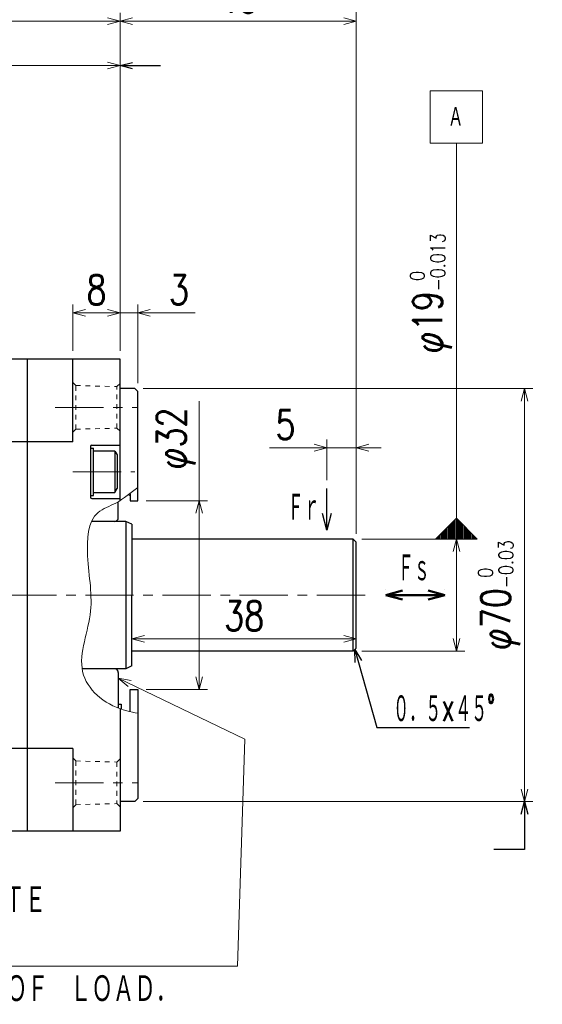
# Model space of a CAD drawing. Header units: millimetres. Extents: x 0 to 594, y 0 to 420.
# Tile 79 of 112: x 346 to 434, y 112 to 279. Entities that reach past the tile are written whole.
import ezdxf

# ---------------------------------------------------------------- set-up
doc = ezdxf.new("R2010")
doc.units = ezdxf.units.MM
doc.header["$LTSCALE"] = 0.257233
doc.linetypes.add('CENTER', pattern=[50.8, 31.75, -6.35, 6.35, -6.35])
doc.linetypes.add('DOTSX', pattern=[6.35, 3.175, -3.175])
doc.layers.add('NoLayerName_001', color=7, linetype='Continuous')
doc.styles.get("Standard").update_dxf_attribs({"font": 'txt', "bigfont": 'extfont2'})
doc.dimstyles.get("Standard").update_dxf_attribs({"dimtxt": 2.5, "dimasz": 2.5, "dimexe": 1, "dimexo": 1, "dimtad": 1, "dimdec": 3, "dimzin": 0, "dimdsep": 46, "dimtxsty": 'Standard', "dimcen": 2.5, "dimadec": 3, "dimazin": 0, "dimtfac": 0.75, "dimtdec": 3, "dimtmove": 0, "dimatfit": 3, "dimfxl": 1, "dimarcsym": 0})

# ---------------------------------------------------------------- blocks, each defined once
blk = doc.blocks.new('_OPEN30')
at = {"color": 0, "linetype": 'ByBlock', "lineweight": -2}
for p, q in [((-1, 0.267949), (0, 0)), ((0, 0), (-1, -0.267949)), ((0, 0), (-1, 0))]:
    blk.add_line(p, q, dxfattribs=at)
blk = doc.blocks.new('*D30')
at = {"layer": 'Defpoints', "color": 0}
for p in [(365.92, 197.77), (365.92, 165.77), (376.31, 165.77)]:
    blk.add_point(p, dxfattribs=at)
at = {"layer": 'NoLayerName_001', "color": 0, "linetype": 'Continuous', "lineweight": 13}
for p, q in [((376.31, 197.77), (376.31, 214.62)), ((367.34, 197.77), (377.72, 197.77)), ((376.31, 195.65), (376.31, 167.89)), ((367.34, 165.77), (377.72, 165.77))]:
    blk.add_line(p, q, dxfattribs=at)
at = {"layer": 'NoLayerName_001', "color": 0, "lineweight": 13, "xscale": 2.121340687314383, "yscale": 2.121340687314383, "zscale": 2.121340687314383}
for p, rotation in [((376.31, 197.77), 90), ((376.31, 165.77), 270)]:
    blk.add_blockref('_OPEN30', p, dxfattribs=dict(at, rotation=rotation))
at = {"layer": 'NoLayerName_001', "color": 0, "lineweight": 13, "insert": (372.42, 208.31), "char_height": 4.9498, "attachment_point": 5, "rotation": 90}
blk.add_mtext('\\W0.8000;φ32', dxfattribs=at)
blk = doc.blocks.new('*D31')
at = {"layer": 'Defpoints', "color": 0}
for p in [(364.92, 174.36), (402.92, 172.77), (364.92, 169.77)]:
    blk.add_point(p, dxfattribs=at)
at = {"layer": 'NoLayerName_001', "color": 0, "linetype": 'Continuous', "lineweight": 13}
blk.add_line((400.8, 174.36), (367.04, 174.36), dxfattribs=at)
at = {"layer": 'NoLayerName_001', "color": 0, "lineweight": 13, "xscale": 2.121340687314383, "yscale": 2.121340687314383, "zscale": 2.121340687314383, "rotation": 180}
blk.add_blockref('_OPEN30', (364.92, 174.36), dxfattribs=at)
at = {"layer": 'NoLayerName_001', "color": 0, "lineweight": 13, "xscale": 2.121340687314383, "yscale": 2.121340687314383, "zscale": 2.121340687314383}
blk.add_blockref('_OPEN30', (402.92, 174.36), dxfattribs=at)
at = {"layer": 'NoLayerName_001', "color": 0, "lineweight": 13, "insert": (383.92, 178.25), "char_height": 4.9498, "attachment_point": 5}
blk.add_mtext('\\W0.8000;38', dxfattribs=at)
blk = doc.blocks.new('*D32')
at = {"layer": 'Defpoints', "color": 0}
for p in [(407.92, 181.77), (417.92, 181.77), (417.92, 181.77)]:
    blk.add_point(p, dxfattribs=at)
at = {"layer": 'NoLayerName_001', "color": 0, "linetype": 'Continuous', "lineweight": 50}
for p, q in [((407.92, 182.77), (407.92, 182.77)), ((417.92, 182.77), (417.92, 182.77)), ((410.75, 181.77), (415.1, 181.77))]:
    blk.add_line(p, q, dxfattribs=at)
at = {"layer": 'NoLayerName_001', "color": 0, "lineweight": 50, "xscale": 2.828427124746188, "yscale": 2.828427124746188, "zscale": 2.828427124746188, "rotation": 180}
blk.add_blockref('_OPEN30', (407.92, 181.77), dxfattribs=at)
at = {"layer": 'NoLayerName_001', "color": 0, "lineweight": 50, "xscale": 2.828427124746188, "yscale": 2.828427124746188, "zscale": 2.828427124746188}
blk.add_blockref('_OPEN30', (417.92, 181.77), dxfattribs=at)
blk = doc.blocks.new('*D33')
at = {"layer": 'Defpoints', "color": 0}
for p in [(402.92, 206.76), (397.92, 199.87), (402.92, 190.77)]:
    blk.add_point(p, dxfattribs=at)
at = {"layer": 'NoLayerName_001', "color": 0, "linetype": 'Continuous', "lineweight": 13}
for p, q in [((397.92, 201.28), (397.92, 208.17)), ((402.92, 192.18), (402.92, 208.17)), ((397.92, 206.76), (388.21, 206.76)), ((395.8, 206.76), (393.68, 206.76)), ((397.92, 206.76), (402.92, 206.76)), ((405.04, 206.76), (407.17, 206.76))]:
    blk.add_line(p, q, dxfattribs=at)
at = {"layer": 'NoLayerName_001', "color": 0, "lineweight": 13, "xscale": 2.121340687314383, "yscale": 2.121340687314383, "zscale": 2.121340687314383}
blk.add_blockref('_OPEN30', (397.92, 206.76), dxfattribs=at)
at = {"layer": 'NoLayerName_001', "color": 0, "lineweight": 13, "xscale": 2.121340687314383, "yscale": 2.121340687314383, "zscale": 2.121340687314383, "rotation": 180}
blk.add_blockref('_OPEN30', (402.92, 206.76), dxfattribs=at)
at = {"layer": 'NoLayerName_001', "color": 0, "lineweight": 13, "insert": (390.95, 210.65), "char_height": 4.95, "attachment_point": 5}
blk.add_mtext('\\W0.8000;5', dxfattribs=at)
blk = doc.blocks.new('*D34')
at = {"layer": 'Defpoints', "color": 0}
for p in [(402.42, 191.27), (402.42, 172.27), (419.88, 172.27)]:
    blk.add_point(p, dxfattribs=at)
at = {"layer": 'NoLayerName_001', "color": 0, "linetype": 'Continuous', "lineweight": 13}
for p, q in [((419.88, 191.27), (419.88, 244.85)), ((403.84, 191.27), (421.29, 191.27)), ((419.88, 189.15), (419.88, 174.39)), ((403.84, 172.27), (421.29, 172.27))]:
    blk.add_line(p, q, dxfattribs=at)
at = {"layer": 'NoLayerName_001', "color": 0, "lineweight": 13, "xscale": 2.121340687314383, "yscale": 2.121340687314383, "zscale": 2.121340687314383}
for p, rotation in [((419.88, 191.27), 90), ((419.88, 172.27), 270)]:
    blk.add_blockref('_OPEN30', p, dxfattribs=dict(at, rotation=rotation))
at = {"layer": 'NoLayerName_001', "color": 0, "lineweight": 13, "insert": (415.58, 232.93), "char_height": 4.9498, "attachment_point": 5, "rotation": 90}
blk.add_mtext('\\A1;\\W0.8000;φ19{\\H2.474897;\\S 0^ -0.013;}', dxfattribs=at)
blk = doc.blocks.new('*D35')
at = {"layer": 'Defpoints', "color": 0}
for p in [(365.42, 216.77), (431.42, 216.77), (365.42, 146.77)]:
    blk.add_point(p, dxfattribs=at)
at = {"layer": 'NoLayerName_001', "color": 0, "linetype": 'Continuous', "lineweight": 13}
for p, q in [((366.84, 216.77), (432.83, 216.77)), ((431.42, 148.89), (431.42, 214.65)), ((366.84, 146.77), (432.83, 146.77))]:
    blk.add_line(p, q, dxfattribs=at)
at = {"layer": 'NoLayerName_001', "color": 0, "lineweight": 13, "xscale": 2.121340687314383, "yscale": 2.121340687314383, "zscale": 2.121340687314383}
for p, rotation in [((431.42, 216.77), 90), ((431.42, 146.77), 270)]:
    blk.add_blockref('_OPEN30', p, dxfattribs=dict(at, rotation=rotation))
at = {"layer": 'NoLayerName_001', "color": 0, "lineweight": 13, "insert": (427.12, 181.77), "char_height": 4.9498, "attachment_point": 5, "rotation": 90}
blk.add_mtext('\\A1;\\W0.8000;φ70{\\H2.474897;\\S 0^ -0.03;}', dxfattribs=at)
blk = doc.blocks.new('*D36')
at = {"layer": 'Defpoints', "color": 0}
for p in [(365.92, 229.63), (362.92, 221.77), (365.92, 216.27)]:
    blk.add_point(p, dxfattribs=at)
at = {"layer": 'NoLayerName_001', "color": 0, "linetype": 'Continuous', "lineweight": 13}
for p, q in [((362.92, 223.18), (362.92, 231.04)), ((365.92, 217.68), (365.92, 231.04)), ((360.8, 229.63), (358.68, 229.63)), ((362.92, 229.63), (365.92, 229.63)), ((365.92, 229.63), (375.63, 229.63)), ((368.04, 229.63), (370.17, 229.63))]:
    blk.add_line(p, q, dxfattribs=at)
at = {"layer": 'NoLayerName_001', "color": 0, "lineweight": 13, "xscale": 2.121340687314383, "yscale": 2.121340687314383, "zscale": 2.121340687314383}
blk.add_blockref('_OPEN30', (362.92, 229.63), dxfattribs=at)
at = {"layer": 'NoLayerName_001', "color": 0, "lineweight": 13, "xscale": 2.121340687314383, "yscale": 2.121340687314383, "zscale": 2.121340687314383, "rotation": 180}
blk.add_blockref('_OPEN30', (365.92, 229.63), dxfattribs=at)
at = {"layer": 'NoLayerName_001', "color": 0, "lineweight": 13, "insert": (372.9, 233.52), "char_height": 4.95, "attachment_point": 5}
blk.add_mtext('\\W0.8000;3', dxfattribs=at)
blk = doc.blocks.new('*D37')
at = {"layer": 'Defpoints', "color": 0}
for p in [(362.92, 229.63), (354.92, 221.77), (362.92, 221.77)]:
    blk.add_point(p, dxfattribs=at)
at = {"layer": 'NoLayerName_001', "color": 0, "linetype": 'Continuous', "lineweight": 13}
for p, q in [((354.92, 223.18), (354.92, 231.04)), ((362.92, 223.18), (362.92, 231.04)), ((357.04, 229.63), (360.8, 229.63))]:
    blk.add_line(p, q, dxfattribs=at)
at = {"layer": 'NoLayerName_001', "color": 0, "lineweight": 13, "xscale": 2.121340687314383, "yscale": 2.121340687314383, "zscale": 2.121340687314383, "rotation": 180}
blk.add_blockref('_OPEN30', (354.92, 229.63), dxfattribs=at)
at = {"layer": 'NoLayerName_001', "color": 0, "lineweight": 13, "xscale": 2.121340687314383, "yscale": 2.121340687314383, "zscale": 2.121340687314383}
blk.add_blockref('_OPEN30', (362.92, 229.63), dxfattribs=at)
at = {"layer": 'NoLayerName_001', "color": 0, "lineweight": 13, "insert": (358.92, 233.52), "char_height": 4.95, "attachment_point": 5}
blk.add_mtext('\\W0.8000;8', dxfattribs=at)
blk = doc.blocks.new('*D52')
at = {"layer": 'Defpoints', "color": 0}
for p in [(283.92, 271.52), (283.92, 221.77), (362.92, 221.77)]:
    blk.add_point(p, dxfattribs=at)
at = {"layer": 'NoLayerName_001', "color": 0, "linetype": 'Continuous', "lineweight": 13}
for p, q in [((283.92, 223.18), (283.92, 272.94)), ((362.92, 223.18), (362.92, 272.94)), ((360.8, 271.52), (286.04, 271.52))]:
    blk.add_line(p, q, dxfattribs=at)
at = {"layer": 'NoLayerName_001', "color": 0, "lineweight": 13, "xscale": 2.121340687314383, "yscale": 2.121340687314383, "zscale": 2.121340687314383, "rotation": 180}
blk.add_blockref('_OPEN30', (283.92, 271.52), dxfattribs=at)
at = {"layer": 'NoLayerName_001', "color": 0, "lineweight": 13, "xscale": 2.121340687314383, "yscale": 2.121340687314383, "zscale": 2.121340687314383}
blk.add_blockref('_OPEN30', (362.92, 271.52), dxfattribs=at)
at = {"layer": 'NoLayerName_001', "color": 0, "lineweight": 13, "insert": (323.42, 275.41), "char_height": 4.9498, "attachment_point": 5}
blk.add_mtext('\\W0.8000;ＬＭ', dxfattribs=at)
blk = doc.blocks.new('*D63')
at = {"layer": 'Defpoints', "color": 0}
for p in [(362.92, 279.06), (362.92, 221.77), (402.92, 190.77)]:
    blk.add_point(p, dxfattribs=at)
at = {"layer": 'NoLayerName_001', "color": 0, "linetype": 'Continuous', "lineweight": 13}
for p, q in [((362.92, 223.18), (362.92, 280.47)), ((402.92, 192.18), (402.92, 280.47)), ((400.8, 279.06), (365.04, 279.06))]:
    blk.add_line(p, q, dxfattribs=at)
at = {"layer": 'NoLayerName_001', "color": 0, "lineweight": 13, "xscale": 2.1213, "yscale": 2.1213, "zscale": 2.1213, "rotation": 180}
blk.add_blockref('_OPEN30', (362.92, 279.06), dxfattribs=at)
at = {"layer": 'NoLayerName_001', "color": 0, "lineweight": 13, "xscale": 2.1213, "yscale": 2.1213, "zscale": 2.1213}
blk.add_blockref('_OPEN30', (402.92, 279.06), dxfattribs=at)
at = {"layer": 'NoLayerName_001', "color": 0, "lineweight": 13, "insert": (382.92, 282.95), "char_height": 4.9497, "attachment_point": 5}
blk.add_mtext('\\W0.8000;40', dxfattribs=at)
blk = doc.blocks.new('*D66')
at = {"layer": 'Defpoints', "color": 0}
for p in [(256.42, 287.24), (256.42, 219.77), (402.92, 190.77)]:
    blk.add_point(p, dxfattribs=at)
at = {"layer": 'NoLayerName_001', "color": 0, "linetype": 'Continuous', "lineweight": 13}
for p, q in [((256.42, 221.18), (256.42, 288.65)), ((400.8, 287.24), (258.54, 287.24)), ((402.92, 192.18), (402.92, 288.65))]:
    blk.add_line(p, q, dxfattribs=at)
at = {"layer": 'NoLayerName_001', "color": 0, "lineweight": 13, "xscale": 2.121340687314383, "yscale": 2.121340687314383, "zscale": 2.121340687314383, "rotation": 180}
blk.add_blockref('_OPEN30', (256.42, 287.24), dxfattribs=at)
at = {"layer": 'NoLayerName_001', "color": 0, "lineweight": 13, "xscale": 2.121340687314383, "yscale": 2.121340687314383, "zscale": 2.121340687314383}
blk.add_blockref('_OPEN30', (402.92, 287.24), dxfattribs=at)
at = {"layer": 'NoLayerName_001', "color": 0, "lineweight": 13, "insert": (329.67, 291.13), "char_height": 4.95, "attachment_point": 5}
blk.add_mtext('\\W0.8000;Ｌ', dxfattribs=at)
blk = doc.blocks.new('*D67')
at = {"layer": 'Defpoints', "color": 0}
for p in [(256.42, 279.06), (362.92, 221.77), (256.42, 219.77)]:
    blk.add_point(p, dxfattribs=at)
at = {"layer": 'NoLayerName_001', "color": 0, "linetype": 'Continuous', "lineweight": 13}
for p, q in [((256.42, 221.18), (256.42, 280.47)), ((362.92, 223.18), (362.92, 280.47)), ((360.8, 279.06), (258.54, 279.06))]:
    blk.add_line(p, q, dxfattribs=at)
at = {"layer": 'NoLayerName_001', "color": 0, "lineweight": 13, "xscale": 2.121340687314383, "yscale": 2.121340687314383, "zscale": 2.121340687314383, "rotation": 180}
blk.add_blockref('_OPEN30', (256.42, 279.06), dxfattribs=at)
at = {"layer": 'NoLayerName_001', "color": 0, "lineweight": 13, "xscale": 2.121340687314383, "yscale": 2.121340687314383, "zscale": 2.121340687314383}
blk.add_blockref('_OPEN30', (362.92, 279.06), dxfattribs=at)
at = {"layer": 'NoLayerName_001', "color": 0, "lineweight": 13, "insert": (309.67, 282.95), "char_height": 4.9498, "attachment_point": 5}
blk.add_mtext('\\W0.8000;ＬＬ', dxfattribs=at)
blk = doc.blocks.new('DIM_0003')
at = {"color": 3, "linetype": 'Continuous', "lineweight": 13}
for points in [[(102.56, 55.2), (123.99, 44.88), (122.75, 6.36), (0, 6.36)], [(104.23, 53.77), (102.56, 55.2), (104.72, 54.79)]]:
    blk.add_lwpolyline(points, dxfattribs=at)
at = {"color": 3, "linetype": 'Continuous', "lineweight": 13, "width": 0.666667}
for s, height, p in [('ＢＥＡＲＩＮＧ', 4.95, (0, 7.78)), ('ＤＯ\u3000ＮＯＴ\u3000ＵＳＥ\u3000ＡＳ\u3000ＦＩＸＡＴＩＯＮ\u3000ＯＦ\u3000ＬＯＡＤ．', 4.9498, (0, 0))]:
    blk.add_text(s, height=height, dxfattribs=at).set_placement(p)
blk = doc.blocks.new('DIM_0001')
at = {"color": 3, "linetype": 'Continuous', "lineweight": 13}
for p, q in [((4.24, 3.36), (4.24, 0)), ((4.42, 3.54), (4.42, 0)), ((4.6, 3.36), (4.6, 0)), ((2.65, 1.77), (2.65, 0)), ((2.83, 1.94), (2.83, 0)), ((3.01, 2.12), (3.01, 0)), ((3.18, 2.3), (3.18, 0)), ((3.36, 2.47), (3.36, 0)), ((3.54, 2.65), (3.54, 0)), ((3.71, 2.83), (3.71, 0)), ((3.89, 3.01), (3.89, 0)), ((4.07, 3.18), (4.07, 0)), ((4.77, 3.18), (4.77, 0)), ((4.95, 3.01), (4.95, 0)), ((5.13, 2.83), (5.13, 0)), ((5.3, 2.65), (5.3, 0)), ((5.48, 2.47), (5.48, 0)), ((5.66, 2.3), (5.66, 0)), ((5.83, 2.12), (5.83, 0)), ((6.01, 1.94), (6.01, 0)), ((6.19, 1.77), (6.19, 0)), ((1.06, 0.18), (1.06, 0)), ((1.24, 0.35), (1.24, 0)), ((1.41, 0.53), (1.41, 0)), ((1.59, 0.71), (1.59, 0)), ((1.77, 0.88), (1.77, 0)), ((1.94, 1.06), (1.94, 0)), ((2.12, 1.24), (2.12, 0)), ((2.3, 1.41), (2.3, 0)), ((2.47, 1.59), (2.47, 0)), ((6.36, 1.59), (6.36, 0)), ((6.54, 1.41), (6.54, 0)), ((6.72, 1.24), (6.72, 0)), ((6.89, 1.06), (6.89, 0)), ((7.07, 0.88), (7.07, 0)), ((7.25, 0.71), (7.25, 0)), ((7.42, 0.53), (7.42, 0)), ((7.6, 0.35), (7.6, 0)), ((7.78, 0.18), (7.78, 0))]:
    blk.add_line(p, q, dxfattribs=at)
for points in [[(0, 67.11), (8.84, 67.11), (8.84, 75.95), (0, 75.95)], [(0.88, 0), (4.42, 3.54), (7.96, 0)]]:
    blk.add_lwpolyline(points, close=True, dxfattribs=at)
blk.add_lwpolyline([(4.42, 3.54), (4.42, 67.11)], dxfattribs=at)
at = {"color": 3, "linetype": 'Continuous', "lineweight": 13, "width": 0.666667}
blk.add_text('Ａ', height=3.54, dxfattribs=at).set_placement((3.01, 69.76))

msp = doc.modelspace()

# ---------------------------------------------------------------- linework, layer by layer
at = {"layer": 'NoLayerName_001', "color": 3, "linetype": 'Continuous', "lineweight": 13}
msp.add_line((362.9236, 253.9246), (362.9236, 275.8704), dxfattribs=at)
at = {"layer": 'NoLayerName_001', "color": 7, "linetype": 'Continuous', "lineweight": 25}
for p, q in [((362.9236, 221.7701), (283.9236, 221.7701)), ((347.2236, 141.7701), (347.2236, 221.7701)), ((354.9236, 207.7701), (354.9236, 221.7701)), ((362.9236, 197.7651), (362.9236, 221.7701)), ((365.4236, 216.7701), (362.9236, 216.7701)), ((365.4236, 216.7701), (365.9236, 216.2701)), ((365.9236, 197.7701), (365.9236, 216.2701)), ((354.9236, 207.7701), (283.9236, 207.7701)), ((357.9236, 206.9701), (357.9236, 198.3701)), ((358.1236, 207.1701), (362.9236, 207.1701)), ((357.9236, 206.6705), (358.4236, 206.6705)), ((358.4236, 198.6705), (358.4236, 206.6705)), ((362.0483, 206.1705), (358.4236, 206.1705)), ((362.0483, 206.1705), (362.0483, 199.1705)), ((362.0483, 206.1705), (362.4236, 205.5205)), ((362.4236, 205.5205), (362.4236, 199.8205)), ((357.9236, 198.6705), (358.4236, 198.6705)), ((358.4236, 199.1705), (362.0483, 199.1705)), ((362.0483, 199.1705), (362.4236, 199.8205)), ((358.1236, 198.1701), (362.9236, 198.1701)), ((362.6236, 194.8701), (362.6236, 197.5952)), ((364.6236, 197.7701), (365.9236, 197.7701)), ((361.1236, 194.2701), (358.0899, 194.2701)), ((363.9236, 194.2701), (358.0899, 194.2701)), ((363.9236, 194.2701), (363.9236, 169.2701)), ((364.9236, 193.7701), (363.9236, 194.2701)), ((364.9236, 193.7701), (364.9236, 181.7701)), ((402.4236, 191.2701), (364.9236, 191.2701)), ((402.4236, 191.2701), (402.9236, 190.7701)), ((402.4236, 172.2701), (402.4236, 191.2701)), ((402.9236, 172.7701), (402.9236, 190.7701)), ((364.9236, 169.7701), (364.9236, 181.7701)), ((402.4236, 172.2701), (364.9236, 172.2701)), ((402.4236, 172.2701), (402.9236, 172.7701)), ((363.9236, 169.2701), (356.4952, 169.2701)), ((362.6236, 168.6701), (362.6236, 162.6126)), ((364.9236, 169.7701), (363.9236, 169.2701)), ((364.6236, 165.7701), (365.9236, 165.7701)), ((365.9236, 165.7701), (365.9236, 147.2701)), ((362.6236, 163.2701), (363.1236, 163.2701)), ((362.9236, 162.5022), (362.9236, 141.7701)), ((363.1236, 163.2701), (363.1236, 162.4331)), ((354.9236, 155.7701), (283.9236, 155.7701)), ((354.9236, 155.7701), (354.9236, 141.7701)), ((365.4236, 146.7701), (365.9236, 147.2701)), ((365.4236, 146.7701), (362.9236, 146.7701)), ((362.9236, 141.7701), (283.9236, 141.7701))]:
    msp.add_line(p, q, dxfattribs=at)
at = {"layer": 'NoLayerName_001', "color": 2, "linetype": 'DOTSX', "lineweight": 13}
for p, q in [((355.4234, 217.2931), (354.9236, 217.8062)), ((355.4234, 209.8872), (355.4234, 217.2931)), ((355.4234, 217.2931), (362.3738, 217.1111)), ((362.3736, 210.0695), (362.3736, 217.1108)), ((362.3738, 217.1111), (362.9236, 217.6466)), ((355.4234, 209.8872), (354.9236, 209.3741)), ((355.4234, 209.8872), (362.3738, 210.0692)), ((362.3738, 210.0692), (362.9236, 209.5337)), ((355.4234, 153.6531), (354.9236, 154.1662)), ((355.4234, 153.6531), (355.4234, 146.2472)), ((355.4234, 153.6531), (362.3738, 153.4711)), ((362.3738, 153.4711), (362.9236, 154.0066)), ((362.3736, 153.4708), (362.3736, 146.4295)), ((355.4234, 146.2472), (354.9236, 145.7341)), ((355.4234, 146.2472), (362.3738, 146.4292)), ((362.3738, 146.4292), (362.9236, 145.8937))]:
    msp.add_line(p, q, dxfattribs=at)
at = {"layer": 'NoLayerName_001', "color": 2, "linetype": 'CENTER', "lineweight": 13}
for p, q in [((351.9236, 213.5901), (365.9236, 213.5901)), ((354.9236, 202.6701), (365.4236, 202.6701)), ((330.906, 181.7701), (405.9146, 181.7701)), ((351.9236, 149.9501), (365.9236, 149.9501))]:
    msp.add_line(p, q, dxfattribs=at)
at = {"layer": 'NoLayerName_001', "color": 190, "linetype": 'Continuous', "lineweight": 25}
for p, q in [((364.6236, 198.9231), (364.6236, 197.7701)), ((364.6236, 162.0183), (364.6236, 165.7701))]:
    msp.add_line(p, q, dxfattribs=at)
at = {"layer": 'NoLayerName_001', "color": 7, "linetype": 'Continuous', "lineweight": 25}
for centre, radius, start, end in [((358.1236, 206.9701), 0.2, 90, 180), ((358.1236, 198.3701), 0.2, 180, 270), ((362.0236, 194.8701), 0.6, 270, 0), ((362.0236, 168.6701), 0.6, 360, 90)]:
    msp.add_arc(centre, radius, start, end, dxfattribs=at)
at = {"layer": 'NoLayerName_001', "color": 2, "linetype": 'Continuous', "lineweight": 13}
msp.add_open_spline([(365.9236, 200.0008), (364.6795, 199.1236), (362.7347, 197.3281), (357.4285, 195.6408), (357.1162, 187.0973), (359.0097, 178.596), (354.9449, 169.689), (359.3993, 163.9687), (363.0179, 162.3042), (365.3114, 161.8766), (365.9236, 161.7411)], degree=3, knots=[0, 0, 0, 0, 4.56683057, 7.95875774, 15.50775908, 25.54517371, 35.81604594, 40.50056301, 45.61438474, 47.49554918, 47.49554918, 47.49554918, 47.49554918], dxfattribs=at)
at = {"layer": 'NoLayerName_001', "color": 7, "linetype": 'Continuous', "lineweight": 25}
msp.add_open_spline([(364.4294, 198.7749), (364.4941, 198.7233), (364.5588, 198.6717), (364.6236, 198.6201)], degree=3, dxfattribs=at)

# ---------------------------------------------------------------- block references
at = {"layer": 'NoLayerName_001', "color": 3, "linetype": 'Continuous', "lineweight": 13}
for name, p in [('DIM_0001', (415.4586, 191.2701)), ('DIM_0003', (260.06, 112.4974))]:
    msp.add_blockref(name, p, dxfattribs=at)

# ---------------------------------------------------------------- texts
at = {"layer": 'NoLayerName_001', "color": 3, "lineweight": 13, "char_height": 4.949795, "attachment_point": 7}
for s, insert in [('\\A1;\\W0.5000;Ｆｒ', (391.2939, 194.1025)), ('\\A1;\\W0.5000;Ｆｓ', (409.9537, 183.8211))]:
    msp.add_mtext(s, dxfattribs=dict(at, insert=insert))
at = {"layer": 'NoLayerName_001', "color": 3, "linetype": 'Continuous', "lineweight": 13, "char_height": 4.949795, "attachment_point": 7, "line_spacing_factor": 0.771429}
for s, insert in [('\\A1;\\W0.5000;０．５×４５°', (409.1663, 159.9456)), ('\\A1;\\W0.6667;\u3000ＮＡＭＥ\u3000ＰＬＡＴＥ', (310.4881, 127.5839))]:
    msp.add_mtext(s, dxfattribs=dict(at, insert=insert))

# ---------------------------------------------------------------- dimensions: what is measured, and where the dimension line sits
at = {"layer": 'NoLayerName_001', "color": 3, "linetype": 'Continuous', "lineweight": 13}
for base, p1, p2, angle, text, override, picture, middle in [((256.4236, 287.2381), (402.9236, 190.7701), (256.4236, 219.7701), 180, '\\W0.8000;Ｌ', {"dimtxt": 4.949795, "dimasz": 2.121341, "dimexe": 1.414227, "dimexo": 1.414227, "dimgap": 1.414227, "dimzin": 8, "dimblk": 'OPEN30', "dimclrd": 0, "dimclre": 0, "dimclrt": 0, "dimtp": 0, "dimtm": 0, "dimlwd": 13, "dimlwe": 13}, '*D66', (329.6736, 287.2381)), ((256.4236, 279.059), (362.9236, 221.7701), (256.4236, 219.7701), 180, '\\W0.8000;ＬＬ', {"dimtxt": 4.949795, "dimasz": 2.121341, "dimexe": 1.414227, "dimexo": 1.414227, "dimgap": 1.414227, "dimzin": 8, "dimblk": 'OPEN30', "dimclrd": 0, "dimclre": 0, "dimclrt": 0, "dimtp": 0, "dimtm": 0, "dimlwd": 13, "dimlwe": 13}, '*D67', (309.6736, 279.059)), ((362.9236, 279.059), (402.9236, 190.7701), (362.9236, 221.7701), 180, '\\W0.8000;<>', {"dimtxt": 4.9497, "dimasz": 2.1213, "dimexe": 1.4142, "dimexo": 1.4142, "dimgap": 1.4142, "dimzin": 8, "dimblk": 'OPEN30', "dimclrd": 0, "dimclre": 0, "dimclrt": 0, "dimtp": 0, "dimtm": 0, "dimlwd": 13, "dimlwe": 13}, '*D63', (382.9236, 279.059)), ((283.9236, 271.5225), (362.9236, 221.7701), (283.9236, 221.7701), 180, '\\W0.8000;ＬＭ', {"dimtxt": 4.949795, "dimasz": 2.121341, "dimexe": 1.414227, "dimexo": 1.414227, "dimgap": 1.414227, "dimzin": 8, "dimblk": 'OPEN30', "dimclrd": 0, "dimclre": 0, "dimclrt": 0, "dimtp": 0, "dimtm": 0, "dimlwd": 13, "dimlwe": 13}, '*D52', (323.4236, 271.5225)), ((419.8781, 172.2701), (402.4236, 191.2701), (402.4236, 172.2701), 270, '\\W0.8000;<>', {"dimtxt": 4.949795, "dimasz": 2.121341, "dimexe": 1.414227, "dimexo": 1.414227, "dimgap": 1.414227, "dimzin": 8, "dimpost": 'φ<>', "dimblk": 'OPEN30', "dimclrd": 0, "dimclre": 0, "dimclrt": 0, "dimtol": 1, "dimtp": 0, "dimtm": 0.013, "dimtfac": 0.5, "dimtolj": 1, "dimlwd": 13, "dimlwe": 13}, '*D34', (419.8781, 232.9251)), ((431.4184, 216.7701), (365.4236, 146.7701), (365.4236, 216.7701), 90, '\\W0.8000;<>', {"dimtxt": 4.949795, "dimasz": 2.121341, "dimexe": 1.414227, "dimexo": 1.414227, "dimgap": 1.414227, "dimzin": 8, "dimpost": 'φ<>', "dimblk": 'OPEN30', "dimclrd": 0, "dimclre": 0, "dimclrt": 0, "dimtol": 1, "dimtp": 0, "dimtm": 0.03, "dimtfac": 0.5, "dimtolj": 1, "dimlwd": 13, "dimlwe": 13}, '*D35', (431.4184, 181.7701)), ((376.3062, 165.7701), (365.9236, 197.7701), (365.9236, 165.7701), 270, '\\W0.8000;<>', {"dimtxt": 4.949795, "dimasz": 2.121341, "dimexe": 1.414227, "dimexo": 1.414227, "dimgap": 1.414227, "dimzin": 8, "dimpost": 'φ<>', "dimblk": 'OPEN30', "dimclrd": 0, "dimclre": 0, "dimclrt": 0, "dimtp": 0, "dimtm": 0, "dimlwd": 13, "dimlwe": 13}, '*D30', (376.3062, 208.3061)), ((364.9236, 174.3624), (402.9236, 172.7701), (364.9236, 169.7701), 180, '\\W0.8000;<>', {"dimtxt": 4.949795, "dimasz": 2.121341, "dimexe": 1.414227, "dimexo": 1.414227, "dimgap": 1.414227, "dimzin": 8, "dimblk": 'OPEN30', "dimse1": 1, "dimse2": 1, "dimclrd": 0, "dimclre": 0, "dimclrt": 0, "dimtp": 0, "dimtm": 0, "dimlwd": 13, "dimlwe": 13}, '*D31', (383.9236, 174.3624))]:
    dim = msp.add_linear_dim(base=base, p1=p1, p2=p2, angle=angle, text=text, dimstyle='Standard', override=override, dxfattribs=at)
    dim.commit()
    dim.dimension.update_dxf_attribs({"geometry": picture, "text_midpoint": middle, "dimtype": 160})
for base, p1, p2, picture, middle in [((362.9236, 229.6291), (354.9236, 221.7701), (362.9236, 221.7701), '*D37', (358.9236, 229.6291)), ((365.9236, 229.6291), (362.9236, 221.7701), (365.9236, 216.2701), '*D36', (372.9004, 229.6291)), ((402.9236, 206.7604), (397.9236, 199.8658), (402.9236, 190.7701), '*D33', (390.9467, 206.7604))]:
    dim = msp.add_linear_dim(base=base, p1=p1, p2=p2, text='\\W0.8000;<>', dimstyle='Standard', override={"dimtxt": 4.949795, "dimasz": 2.121341, "dimexe": 1.414227, "dimexo": 1.414227, "dimgap": 1.414227, "dimzin": 8, "dimblk": 'OPEN30', "dimclrd": 0, "dimclre": 0, "dimclrt": 0, "dimtp": 0, "dimtm": 0, "dimlwd": 13, "dimlwe": 13}, dxfattribs=at)
    dim.commit()
    dim.dimension.update_dxf_attribs({"geometry": picture, "text_midpoint": middle, "dimtype": 160})
at = {"layer": 'NoLayerName_001', "color": 3, "linetype": 'Continuous', "lineweight": 50}
dim = msp.add_linear_dim(base=(417.9236, 181.7701), p1=(407.9236, 181.7701), p2=(417.9236, 181.7701), text=' ', dimstyle='Standard', override={"dimtxt": 4.949748, "dimasz": 2.828427, "dimgap": 1.414214, "dimdec": 0, "dimzin": 8, "dimpost": '\\W0.8000;<>', "dimblk": 'OPEN30', "dimclrd": 0, "dimclre": 0, "dimclrt": 0, "dimtp": 0, "dimtm": 0, "dimlwd": 50, "dimlwe": 50}, dxfattribs=at)
dim.commit()
dim.dimension.update_dxf_attribs({"geometry": '*D32', "text_midpoint": (413.1786, 181.7701), "dimtype": 160})

# ---------------------------------------------------------------- leaders
at = {"layer": 'NoLayerName_001', "color": 3, "linetype": 'Continuous', "lineweight": 13}
for points, override in [([(362.9236, 271.5225), (369.755, 271.5225)], {"dimasz": 2.1213, "dimldrblk": 'OPEN30'}), ([(431.4184, 146.7701), (431.4184, 138.6416), (426.2331, 138.6416)], {"dimasz": 2.121341, "dimldrblk": 'OPEN30'})]:
    msp.add_leader(points, dimstyle='Standard', override=override, dxfattribs=at)
at = {"layer": 'NoLayerName_001', "color": 5, "linetype": 'Continuous', "lineweight": 50}
msp.add_leader([(397.9236, 192.7701), (397.9236, 199.8658)], dimstyle='Standard', override={"dimasz": 2.828427, "dimldrblk": 'OPEN30'}, dxfattribs=at)
at = {"layer": 'NoLayerName_001', "color": 3, "linetype": 'Continuous', "lineweight": 13, "annotation_type": 0, "has_hookline": 1, "hookline_direction": 0, "text_width": 12.9637}
msp.add_leader([(402.7098, 172.5564), (406.42, 159.3206), (408.5413, 159.3206)], dimstyle='Standard', override={"dimtxt": 4.949795, "dimasz": 2.121341, "dimldrblk": 'OPEN30'}, dxfattribs=at)

doc.saveas('drawing.dxf')
